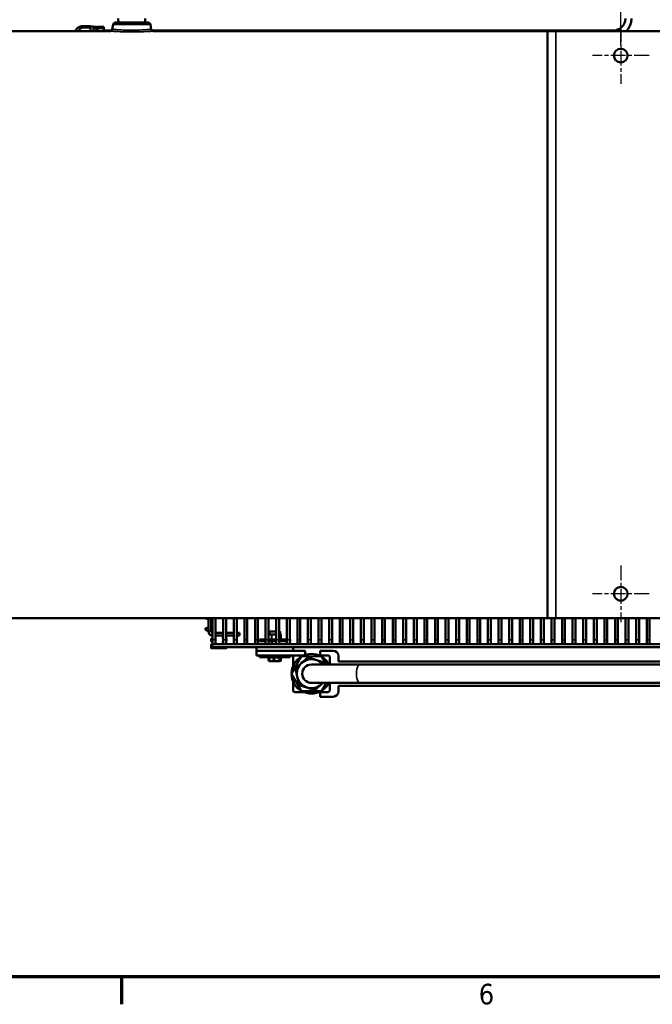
# Model space of a CAD drawing. Header units: inches. Extents: x 1 to 237, y 4 to 150.
# Tile 7 of 209: x 55 to 81, y 6 to 46. Entities that reach past the tile are written whole.
import ezdxf

# ---------------------------------------------------------------- set-up
doc = ezdxf.new("R2010")
doc.units = ezdxf.units.IN
doc.header["$LTSCALE"] = 7
doc.header["$MEASUREMENT"] = 0
doc.linetypes.add('CHAIN', pattern=[0.7087, 0.4724, -0.0591, 0.1181, -0.0591])
for name, color, linetype, lineweight in [('Border (ANSI)', 7, 'Continuous', 70), ('Center Mark (ANSI)', 7, 'Continuous', 25), ('Dimension (ANSI)', 7, 'Continuous', 25), ('Visible (ANSI)', 7, 'Continuous', 50), ('Visible Narrow (ANSI)', 7, 'Continuous', 35)]:
    doc.layers.add(name, color=color, linetype=linetype, lineweight=lineweight)
doc.styles.add('Dimension Text', font='tahoma.ttf')
doc.dimstyles.new('Dual Dimension', dxfattribs={"dimscale": 7, "dimtxt": 0.12, "dimasz": 0.098425, "dimexe": 0.125, "dimexo": 0.0625, "dimgap": 0.031496, "dimtad": 0, "dimtih": 1, "dimtoh": 1, "dimrnd": 1e-08, "dimzin": 4, "dimdsep": 46, "dimtxsty": 'Dimension Text', "dimcen": 0.09, "dimdle": 0.393701, "dimclrd": 256, "dimclre": 256, "dimclrt": 256, "dimadec": 0, "dimazin": 1, "dimtfac": 1, "dimtofl": 0, "dimtmove": 0, "dimatfit": 3, "dimfxl": 1, "dimtolj": 1, "dimtzin": 4, "dimlwd": -1, "dimlwe": -1, "dimarcsym": 0})

# ---------------------------------------------------------------- blocks, each defined once
blk = doc.blocks.new('Borders Default Border')
at = {"layer": 'Border (ANSI)'}
blk.add_line((8.5, 1), (8.5, 0.84), dxfattribs=at)
at = {"layer": 'Border (ANSI)', "flags": 128}
blk.add_lwpolyline([(0.5, 1), (0.5, 21), (33.5, 21), (33.5, 1), (0.5, 1)], dxfattribs=at)
at = {"layer": 'Border (ANSI)', "insert": (10.5867, 0.8375), "char_height": 0.12, "attachment_point": 7, "style": 'Dimension Text'}
blk.add_mtext('6', dxfattribs=at)
blk = doc.blocks.new('*D8')
at = {"layer": 'Defpoints', "color": 0, "transparency": 16777216}
for p in [(79.915, 56.216), (39.915, 44.661), (79.915, 44.661)]:
    blk.add_point(p, dxfattribs=at)
at = {"layer": 'Dimension (ANSI)', "transparency": 16777216}
for p, q in [((39.915, 45.099), (39.915, 57.091)), ((79.915, 45.099), (79.915, 57.091)), ((40.604, 56.216), (55.725, 56.216)), ((79.226, 56.216), (64.106, 56.216))]:
    blk.add_line(p, q, dxfattribs=at)
for points in [[(40.604, 56.331), (40.604, 56.101), (39.915, 56.216)], [(79.226, 56.331), (79.226, 56.101), (79.915, 56.216)]]:
    blk.add_solid(points, dxfattribs=at)
at = {"layer": 'Dimension (ANSI)', "transparency": 16777216, "insert": (59.915, 56.216), "char_height": 0.84, "attachment_point": 5, "style": 'Dimension Text'}
blk.add_mtext('\\A1;{\\H3.0x;(}\\S40.00^ 1016.0 mm;{\\H3.0x;)}', dxfattribs=at)

msp = doc.modelspace()

# ---------------------------------------------------------------- linework, layer by layer
at = {"layer": 'Center Mark (ANSI)', "linetype": 'CHAIN', "ltscale": 0.183461}
for p, q in [((79.915, 45.818), (79.915, 43.505)), ((81.072, 44.661), (78.759, 44.661)), ((79.915, 23.818), (79.915, 21.505)), ((81.072, 22.661), (78.759, 22.661))]:
    msp.add_line(p, q, dxfattribs=at)
at = {"layer": 'Visible (ANSI)'}
for p, q in [((59.152, 45.937), (59.117, 45.736)), ((59.241, 46.011), (60.59, 46.011)), ((59.369, 46.011), (59.363, 46.179)), ((60.461, 46.011), (60.468, 46.179)), ((60.678, 45.937), (60.714, 45.736)), ((42.915, 45.661), (59.028, 45.661)), ((58.23, 45.871), (57.915, 45.871)), ((58.23, 45.871), (58.23, 45.87)), ((58.23, 45.845), (58.23, 45.87)), ((58.23, 45.849), (58.355, 45.849)), ((58.23, 45.819), (58.23, 45.845)), ((58.23, 45.819), (58.23, 45.8)), ((58.23, 45.8), (58.23, 45.661)), ((58.355, 45.849), (58.355, 45.784)), ((58.465, 45.834), (58.355, 45.834)), ((58.355, 45.779), (58.355, 45.784)), ((58.465, 45.784), (58.355, 45.784)), ((58.355, 45.784), (58.355, 45.784)), ((58.355, 45.779), (58.355, 45.661)), ((58.465, 45.826), (58.465, 45.834)), ((58.465, 45.784), (58.465, 45.791)), ((58.465, 45.744), (58.465, 45.784)), ((58.475, 45.821), (58.505, 45.821)), ((58.475, 45.796), (58.505, 45.796)), ((58.475, 45.715), (58.505, 45.715)), ((58.515, 45.826), (58.515, 45.834)), ((58.765, 45.834), (58.515, 45.834)), ((58.515, 45.784), (58.515, 45.791)), ((58.515, 45.744), (58.515, 45.784)), ((58.765, 45.784), (58.515, 45.784)), ((58.765, 45.784), (58.765, 45.834)), ((58.765, 45.661), (58.765, 45.784)), ((58.765, 45.687), (59.092, 45.687)), ((59.54, 45.71), (59.54, 45.71)), ((60.29, 45.71), (60.29, 45.71)), ((60.739, 45.687), (79.605, 45.687)), ((60.803, 45.661), (76.915, 45.661)), ((76.915, 45.661), (76.915, 21.661)), ((77.255, 45.661), (76.915, 45.661)), ((77.255, 45.661), (82.575, 45.661)), ((42.915, 21.661), (76.915, 21.661)), ((63.046, 21.128), (63.046, 21.661)), ((63.164, 21.128), (63.164, 21.661)), ((63.223, 20.779), (63.223, 21.661)), ((63.341, 20.779), (63.341, 21.661)), ((63.656, 20.779), (63.656, 21.661)), ((63.774, 20.779), (63.774, 21.661)), ((64.089, 20.779), (64.089, 21.661)), ((64.208, 20.779), (64.208, 21.661)), ((64.523, 20.779), (64.523, 21.661)), ((64.641, 20.779), (64.641, 21.661)), ((64.956, 20.779), (64.956, 21.661)), ((65.074, 20.779), (65.074, 21.661)), ((65.389, 20.779), (65.389, 21.661)), ((65.507, 20.779), (65.507, 21.661)), ((65.822, 20.779), (65.822, 21.661)), ((65.94, 20.779), (65.94, 21.661)), ((66.255, 20.779), (66.255, 21.661)), ((66.373, 20.779), (66.373, 21.661)), ((66.688, 20.779), (66.688, 21.661)), ((66.806, 20.779), (66.806, 21.661)), ((67.121, 20.779), (67.121, 21.661)), ((67.239, 20.779), (67.239, 21.661)), ((67.554, 20.779), (67.554, 21.661)), ((67.672, 20.779), (67.672, 21.661)), ((67.987, 20.779), (67.987, 21.661)), ((68.105, 20.779), (68.105, 21.661)), ((68.42, 20.779), (68.42, 21.661)), ((68.538, 20.779), (68.538, 21.661)), ((68.853, 20.779), (68.853, 21.661)), ((68.971, 20.779), (68.971, 21.661)), ((69.286, 20.779), (69.286, 21.661)), ((69.404, 20.779), (69.404, 21.661)), ((69.719, 20.779), (69.719, 21.661)), ((69.837, 20.779), (69.837, 21.661)), ((70.152, 20.779), (70.152, 21.661)), ((70.271, 20.779), (70.271, 21.661)), ((70.586, 20.779), (70.586, 21.661)), ((70.704, 20.779), (70.704, 21.661)), ((71.019, 20.779), (71.019, 21.661)), ((71.137, 20.779), (71.137, 21.661)), ((71.452, 20.779), (71.452, 21.661)), ((71.57, 20.779), (71.57, 21.661)), ((71.885, 20.779), (71.885, 21.661)), ((72.003, 20.779), (72.003, 21.661)), ((72.318, 20.779), (72.318, 21.661)), ((72.436, 20.779), (72.436, 21.661)), ((72.751, 20.779), (72.751, 21.661)), ((72.869, 20.779), (72.869, 21.661)), ((73.184, 20.779), (73.184, 21.661)), ((73.302, 20.779), (73.302, 21.661)), ((73.617, 20.779), (73.617, 21.661)), ((73.735, 20.779), (73.735, 21.661)), ((74.05, 20.779), (74.05, 21.661)), ((74.168, 20.779), (74.168, 21.661)), ((74.483, 20.779), (74.483, 21.661)), ((74.601, 20.779), (74.601, 21.661)), ((74.916, 20.779), (74.916, 21.661)), ((75.034, 20.779), (75.034, 21.661)), ((75.349, 20.779), (75.349, 21.661)), ((75.467, 20.779), (75.467, 21.661)), ((75.782, 20.779), (75.782, 21.661)), ((75.9, 20.779), (75.9, 21.661)), ((76.215, 20.779), (76.215, 21.661)), ((76.334, 20.779), (76.334, 21.661)), ((76.649, 20.779), (76.649, 21.661)), ((76.767, 20.779), (76.767, 21.661)), ((76.915, 21.661), (77.255, 21.661)), ((77.082, 20.779), (77.082, 21.661)), ((77.2, 20.779), (77.2, 21.661)), ((82.575, 21.661), (77.255, 21.661)), ((77.515, 20.779), (77.515, 21.661)), ((77.633, 20.779), (77.633, 21.661)), ((77.948, 20.779), (77.948, 21.661)), ((78.066, 20.779), (78.066, 21.661)), ((78.381, 20.779), (78.381, 21.661)), ((78.499, 20.779), (78.499, 21.661)), ((78.814, 20.779), (78.814, 21.661)), ((78.932, 20.779), (78.932, 21.661)), ((79.247, 20.779), (79.247, 21.661)), ((79.365, 20.779), (79.365, 21.661)), ((79.68, 20.779), (79.68, 21.661)), ((79.798, 20.779), (79.798, 21.661)), ((80.113, 20.779), (80.113, 21.661)), ((80.231, 20.779), (80.231, 21.661)), ((80.546, 20.779), (80.546, 21.661)), ((80.664, 20.779), (80.664, 21.661)), ((80.979, 20.779), (80.979, 21.661)), ((81.097, 20.779), (81.097, 21.661)), ((63.168, 20.959), (63.168, 20.957)), ((63.18, 20.944), (63.223, 20.944)), ((63.656, 21.069), (63.341, 21.069)), ((63.656, 20.951), (63.341, 20.951)), ((63.633, 20.845), (63.633, 20.932)), ((63.645, 20.944), (63.656, 20.944)), ((64.089, 21.069), (63.774, 21.069)), ((64.089, 20.951), (63.774, 20.951)), ((63.774, 20.944), (63.78, 20.944)), ((64.326, 21.069), (64.208, 21.069)), ((64.326, 20.951), (64.208, 20.951)), ((64.326, 20.951), (64.326, 21.069)), ((65.509, 20.798), (65.509, 20.988)), ((65.546, 20.998), (65.519, 20.998)), ((65.541, 20.998), (65.541, 21.108)), ((65.569, 20.998), (65.546, 20.998)), ((65.551, 21.118), (65.822, 21.118)), ((65.57, 20.998), (65.569, 20.998)), ((65.611, 20.998), (65.57, 20.998)), ((65.638, 20.998), (65.611, 20.998)), ((65.694, 20.998), (65.638, 20.998)), ((65.758, 20.998), (65.694, 20.998)), ((65.76, 20.998), (65.758, 20.998)), ((65.822, 20.998), (65.76, 20.998)), ((65.94, 21.118), (65.973, 21.118)), ((65.951, 20.998), (65.94, 20.998)), ((65.953, 20.998), (65.951, 20.998)), ((65.977, 20.998), (65.953, 20.998)), ((66.006, 20.998), (65.977, 20.998)), ((65.983, 20.998), (65.983, 21.108)), ((66.016, 20.798), (66.016, 20.988)), ((63.168, 20.82), (63.168, 20.717)), ((63.168, 20.589), (63.168, 20.444)), ((63.223, 20.832), (63.18, 20.832)), ((63.18, 20.705), (63.223, 20.705)), ((63.223, 20.602), (63.18, 20.602)), ((63.223, 20.779), (63.223, 20.661)), ((63.223, 20.484), (63.223, 20.602)), ((63.223, 20.602), (95.659, 20.602)), ((63.328, 20.623), (63.328, 20.614)), ((63.341, 20.661), (63.341, 20.779)), ((63.633, 20.614), (63.633, 20.692)), ((63.656, 20.832), (63.645, 20.832)), ((63.645, 20.705), (63.656, 20.705)), ((63.656, 20.779), (63.656, 20.661)), ((63.78, 20.832), (63.774, 20.832)), ((63.774, 20.661), (63.774, 20.779)), ((63.774, 20.705), (63.78, 20.705)), ((63.793, 20.717), (63.793, 20.82)), ((64.089, 20.779), (64.089, 20.661)), ((64.208, 20.661), (64.208, 20.779)), ((64.523, 20.779), (64.523, 20.661)), ((64.641, 20.661), (64.641, 20.779)), ((64.956, 20.779), (64.956, 20.661)), ((65.074, 20.661), (65.074, 20.779)), ((65.389, 20.788), (65.135, 20.788)), ((65.135, 20.788), (65.135, 20.72)), ((65.389, 20.72), (65.135, 20.72)), ((65.389, 20.779), (65.389, 20.661)), ((65.822, 20.788), (65.507, 20.788)), ((65.507, 20.661), (65.507, 20.779)), ((65.822, 20.72), (65.507, 20.72)), ((65.637, 20.602), (65.637, 20.72)), ((65.822, 20.779), (65.822, 20.661)), ((65.887, 20.602), (65.887, 20.602)), ((66.255, 20.788), (65.94, 20.788)), ((65.94, 20.661), (65.94, 20.779)), ((66.255, 20.72), (65.94, 20.72)), ((66.255, 20.779), (66.255, 20.661)), ((66.389, 20.788), (66.373, 20.788)), ((66.373, 20.661), (66.373, 20.779)), ((66.389, 20.72), (66.373, 20.72)), ((66.389, 20.788), (66.389, 20.72)), ((66.688, 20.779), (66.688, 20.661)), ((66.806, 20.661), (66.806, 20.779)), ((67.121, 20.779), (67.121, 20.661)), ((67.239, 20.661), (67.239, 20.779)), ((67.554, 20.779), (67.554, 20.661)), ((67.672, 20.661), (67.672, 20.779)), ((67.987, 20.779), (67.987, 20.661)), ((68.105, 20.661), (68.105, 20.779)), ((68.42, 20.779), (68.42, 20.661)), ((68.538, 20.661), (68.538, 20.779)), ((68.853, 20.779), (68.853, 20.661)), ((68.971, 20.661), (68.971, 20.779)), ((69.286, 20.779), (69.286, 20.661)), ((69.404, 20.661), (69.404, 20.779)), ((69.719, 20.779), (69.719, 20.661)), ((69.837, 20.661), (69.837, 20.779)), ((70.152, 20.779), (70.152, 20.661)), ((70.271, 20.661), (70.271, 20.779)), ((70.586, 20.779), (70.586, 20.661)), ((70.704, 20.661), (70.704, 20.779)), ((71.019, 20.779), (71.019, 20.661)), ((71.137, 20.661), (71.137, 20.779)), ((71.452, 20.779), (71.452, 20.661)), ((71.57, 20.661), (71.57, 20.779)), ((71.885, 20.779), (71.885, 20.661)), ((72.003, 20.661), (72.003, 20.779)), ((72.318, 20.779), (72.318, 20.661)), ((72.436, 20.661), (72.436, 20.779)), ((72.751, 20.779), (72.751, 20.661)), ((72.869, 20.661), (72.869, 20.779)), ((73.184, 20.779), (73.184, 20.661)), ((73.302, 20.661), (73.302, 20.779)), ((73.617, 20.779), (73.617, 20.661)), ((73.735, 20.661), (73.735, 20.779)), ((74.05, 20.779), (74.05, 20.661)), ((74.168, 20.661), (74.168, 20.779)), ((74.483, 20.779), (74.483, 20.661)), ((74.601, 20.661), (74.601, 20.779)), ((74.916, 20.779), (74.916, 20.661)), ((75.034, 20.661), (75.034, 20.779)), ((75.349, 20.779), (75.349, 20.661)), ((75.467, 20.661), (75.467, 20.779)), ((75.782, 20.779), (75.782, 20.661)), ((75.9, 20.661), (75.9, 20.779)), ((76.215, 20.779), (76.215, 20.661)), ((76.334, 20.661), (76.334, 20.779)), ((76.649, 20.779), (76.649, 20.661)), ((76.767, 20.661), (76.767, 20.779)), ((77.082, 20.779), (77.082, 20.661)), ((77.2, 20.661), (77.2, 20.779)), ((77.515, 20.779), (77.515, 20.661)), ((77.633, 20.661), (77.633, 20.779)), ((77.948, 20.779), (77.948, 20.661)), ((78.066, 20.661), (78.066, 20.779)), ((78.381, 20.779), (78.381, 20.661)), ((78.499, 20.661), (78.499, 20.779)), ((78.814, 20.779), (78.814, 20.661)), ((78.932, 20.661), (78.932, 20.779)), ((79.247, 20.779), (79.247, 20.661)), ((79.365, 20.661), (79.365, 20.779)), ((79.68, 20.779), (79.68, 20.661)), ((79.798, 20.661), (79.798, 20.779)), ((80.113, 20.779), (80.113, 20.661)), ((80.231, 20.661), (80.231, 20.779)), ((80.546, 20.779), (80.546, 20.661)), ((80.664, 20.661), (80.664, 20.779)), ((80.979, 20.779), (80.979, 20.661)), ((81.097, 20.661), (81.097, 20.779)), ((63.18, 20.432), (63.78, 20.432)), ((63.223, 20.484), (95.549, 20.484)), ((63.793, 20.444), (63.793, 20.484)), ((65.012, 20.334), (65.012, 20.484)), ((65.012, 20.334), (65.348, 20.334)), ((65.012, 20.144), (65.012, 20.334)), ((65.012, 20.144), (65.712, 20.144)), ((65.135, 20.076), (65.135, 20.144)), ((65.348, 20.334), (66.177, 20.334)), ((65.712, 20.144), (65.812, 20.144)), ((65.812, 20.144), (66.572, 20.144)), ((66.177, 20.334), (67.012, 20.334)), ((66.389, 20.076), (66.389, 20.144)), ((66.512, 20.334), (66.512, 20.484)), ((66.95, 20.144), (66.572, 20.144)), ((67.012, 20.167), (67.012, 20.334)), ((67.952, 20.144), (67.575, 20.144)), ((67.622, 20.144), (67.622, 20.334)), ((67.622, 20.334), (68.152, 20.334)), ((65.135, 20.076), (66.389, 20.076)), ((65.51, 20.06), (65.51, 19.932)), ((65.51, 20.06), (65.528, 20.06)), ((65.541, 19.914), (65.514, 19.93)), ((65.528, 20.06), (65.528, 19.932)), ((65.528, 20.06), (65.628, 20.06)), ((65.543, 19.913), (65.541, 19.914)), ((65.543, 20.06), (65.543, 20.076)), ((65.543, 19.913), (65.628, 19.913)), ((65.628, 20.06), (65.727, 20.06)), ((65.628, 19.913), (65.844, 19.913)), ((65.727, 20.06), (65.727, 19.932)), ((65.727, 20.06), (65.844, 20.06)), ((65.844, 20.06), (65.962, 20.06)), ((65.844, 19.913), (65.979, 19.913)), ((65.962, 20.06), (65.962, 19.932)), ((65.962, 20.06), (65.979, 20.06)), ((65.979, 20.06), (65.997, 20.06)), ((65.979, 19.913), (65.981, 19.913)), ((65.981, 20.06), (65.981, 20.076)), ((65.981, 19.913), (65.984, 19.914)), ((65.984, 19.914), (66.011, 19.93)), ((65.997, 20.06), (66.015, 20.06)), ((65.997, 20.06), (65.997, 19.932)), ((66.015, 20.06), (66.015, 19.932)), ((66.849, 20.102), (66.443, 19.39)), ((66.512, 20.084), (66.512, 19.706)), ((67.669, 20.106), (66.849, 20.102)), ((69.236, 19.769), (67.262, 19.769)), ((67.866, 19.769), (67.669, 20.106)), ((68.012, 20.084), (68.012, 19.769)), ((68.372, 20.114), (68.372, 19.894)), ((82.872, 19.894), (68.372, 19.894)), ((69.236, 19.769), (93.873, 19.769)), ((66.443, 19.39), (66.856, 18.682)), ((66.512, 19.081), (66.512, 18.704)), ((67.262, 19.019), (69.236, 19.019)), ((67.676, 18.686), (67.866, 19.019)), ((68.012, 19.019), (68.012, 18.704)), ((69.236, 19.019), (93.873, 19.019)), ((66.95, 18.644), (66.572, 18.644)), ((66.856, 18.682), (67.676, 18.686)), ((67.952, 18.644), (67.575, 18.644)), ((67.622, 18.454), (67.622, 18.644)), ((82.872, 18.894), (68.372, 18.894)), ((68.372, 18.894), (68.372, 18.674)), ((68.152, 18.454), (67.622, 18.454))]:
    msp.add_line(p, q, dxfattribs=at)
for centre, radius in [((79.915, 44.661), 0.281), ((79.915, 22.661), 0.281), ((62.987, 21.21), 0.0591)]:
    msp.add_circle(centre, radius, dxfattribs=at)
for centre, radius, start, end in [((59.241, 45.921), 0.09, 90, 170), ((60.59, 45.921), 0.09, 10, 90), ((62.987, 21.693), 0.0591, 212.4299, 327.5701), ((63.223, 21.128), 0.177, 180, 270), ((63.223, 21.128), 0.0591, 180, 270), ((63.18, 20.957), 0.0125, 180, 270), ((63.645, 20.932), 0.0125, 90, 180), ((63.78, 20.957), 0.0125, 270, 329.2575), ((65.519, 20.988), 0.01, 90, 180), ((65.551, 21.108), 0.01, 90, 180), ((65.973, 21.108), 0.01, 0, 90), ((66.006, 20.988), 0.01, 0, 90), ((63.18, 20.82), 0.0125, 90, 180), ((63.18, 20.717), 0.0125, 180, 270), ((63.18, 20.589), 0.0125, 90, 180), ((63.282, 20.661), 0.0591, 180, 0), ((63.315, 20.614), 0.0125, 270, 0), ((63.645, 20.845), 0.0125, 180, 270), ((63.645, 20.692), 0.0125, 90, 180), ((63.645, 20.614), 0.0125, 180, 270), ((63.715, 20.661), 0.0591, 180, 0), ((63.78, 20.82), 0.0125, 0, 90), ((63.78, 20.717), 0.0125, 270, 0), ((64.149, 20.661), 0.0591, 180, 0), ((64.582, 20.661), 0.0591, 180, 0), ((65.015, 20.661), 0.0591, 180, 0), ((65.448, 20.661), 0.0591, 180, 0), ((65.519, 20.798), 0.01, 180, 270), ((65.881, 20.661), 0.0591, 180, 0), ((66.006, 20.798), 0.01, 270, 0), ((66.314, 20.661), 0.0591, 180, 0), ((66.747, 20.661), 0.0591, 180, 0), ((67.18, 20.661), 0.0591, 180, 0), ((67.613, 20.661), 0.0591, 180, 0), ((68.046, 20.661), 0.0591, 180, 0), ((68.479, 20.661), 0.0591, 180, 0), ((68.912, 20.661), 0.0591, 180, 0), ((69.345, 20.661), 0.0591, 180, 0), ((69.778, 20.661), 0.0591, 180, 0), ((70.211, 20.661), 0.0591, 180, 0), ((70.645, 20.661), 0.0591, 180, 0), ((71.078, 20.661), 0.0591, 180, 0), ((71.511, 20.661), 0.0591, 180, 0), ((71.944, 20.661), 0.0591, 180, 0), ((72.377, 20.661), 0.0591, 180, 0), ((72.81, 20.661), 0.0591, 180, 0), ((73.243, 20.661), 0.0591, 180, 0), ((73.676, 20.661), 0.0591, 180, 0), ((74.109, 20.661), 0.0591, 180, 0), ((74.542, 20.661), 0.0591, 180, 0), ((74.975, 20.661), 0.0591, 180, 0), ((75.408, 20.661), 0.0591, 180, 0), ((75.841, 20.661), 0.0591, 180, 0), ((76.274, 20.661), 0.0591, 180, 0), ((76.708, 20.661), 0.0591, 180, 0), ((77.141, 20.661), 0.0591, 180, 0), ((77.574, 20.661), 0.0591, 180, 0), ((78.007, 20.661), 0.0591, 180, 0), ((78.44, 20.661), 0.0591, 180, 0), ((78.873, 20.661), 0.0591, 180, 0), ((79.306, 20.661), 0.0591, 180, 0), ((79.739, 20.661), 0.0591, 180, 0), ((80.172, 20.661), 0.0591, 180, 0), ((80.605, 20.661), 0.0591, 180, 0), ((81.038, 20.661), 0.0591, 180, 0), ((63.18, 20.444), 0.0125, 180, 270), ((63.78, 20.444), 0.0125, 270, 0), ((66.572, 20.084), 0.06, 90, 180), ((67.262, 19.394), 0.812, 61.1853, 119.3679), ((67.952, 20.084), 0.06, 0, 90), ((68.152, 20.114), 0.22, 0, 90), ((67.262, 19.394), 0.812, 121.1853, 179.3679), ((67.262, 19.394), 0.594, 132.3816, 192.3816), ((67.262, 19.394), 0.594, 72.3816, 132.3816), ((67.262, 19.394), 0.375, 90, 270), ((67.262, 19.394), 0.594, 39.1471, 72.3816), ((67.262, 19.394), 0.812, 27.4864, 59.3679), ((67.262, 19.394), 0.812, 181.1853, 239.3679), ((67.262, 19.394), 0.594, 192.3816, 252.3816), ((67.262, 19.394), 0.594, 252.3816, 312.3816), ((67.262, 19.394), 0.594, 312.3816, 320.8529), ((67.262, 19.394), 0.812, 301.1853, 332.5136), ((66.572, 18.704), 0.06, 180, 270), ((67.262, 19.394), 0.812, 241.1853, 299.3679), ((67.952, 18.704), 0.06, 270, 0), ((68.152, 18.674), 0.22, 270, 0)]:
    msp.add_arc(centre, radius, start, end, dxfattribs=at)
for points, knots in [([(79.605, 45.687), (79.658, 45.687), (79.71, 45.696), (79.81, 45.728), (79.857, 45.752), (79.942, 45.813), (79.979, 45.851), (80.041, 45.935), (80.065, 45.982), (80.097, 46.081), (80.105, 46.133), (80.105, 46.185)], [1.570796, 1.570796, 1.570796, 1.570796, 1.884956, 1.884956, 2.199115, 2.199115, 2.513274, 2.513274, 2.827433, 2.827433, 3.141593, 3.141593, 3.141593, 3.141593]), ([(80.14, 45.661), (80.166, 45.687), (80.19, 45.716), (80.258, 45.809), (80.294, 45.88), (80.343, 46.029), (80.355, 46.107), (80.355, 46.185)], [2.3652703, 2.3652703, 2.3652703, 2.3652703, 2.5132741, 2.5132741, 2.8274334, 2.8274334, 3.1415927, 3.1415927, 3.1415927, 3.1415927]), ([(57.606, 45.661), (57.617, 45.691), (57.632, 45.719), (57.672, 45.77), (57.697, 45.793), (57.752, 45.831), (57.783, 45.846), (57.847, 45.866), (57.881, 45.871), (57.915, 45.871)], [6.607495, 6.607495, 6.607495, 6.607495, 6.911504, 6.911504, 7.225663, 7.225663, 7.539822, 7.539822, 7.853982, 7.853982, 7.853982, 7.853982]), ([(58.475, 45.821), (58.475, 45.821), (58.474, 45.821), (58.474, 45.821), (58.473, 45.821), (58.471, 45.821), (58.47, 45.822), (58.466, 45.823), (58.465, 45.825), (58.465, 45.826)], [0.14807199, 0.14807199, 0.14807199, 0.14807199, 0.15080225, 0.15080225, 0.15436877, 0.15436877, 0.16837926, 0.16837926, 0.22903678, 0.22903678, 0.22903678, 0.22903678]), ([(58.465, 45.791), (58.465, 45.792), (58.466, 45.794), (58.47, 45.795), (58.471, 45.796), (58.473, 45.796), (58.474, 45.796), (58.474, 45.796), (58.475, 45.796), (58.475, 45.796)], [0.0671072, 0.0671072, 0.0671072, 0.0671072, 0.12776472, 0.12776472, 0.14177521, 0.14177521, 0.14534173, 0.14534173, 0.14807199, 0.14807199, 0.14807199, 0.14807199]), ([(58.475, 45.715), (58.475, 45.715), (58.474, 45.715), (58.474, 45.715), (58.473, 45.716), (58.471, 45.717), (58.47, 45.719), (58.466, 45.727), (58.465, 45.736), (58.465, 45.744)], [-0.14807199, -0.14807199, -0.14807199, -0.14807199, -0.14534173, -0.14534173, -0.14177521, -0.14177521, -0.12776472, -0.12776472, -0.0671072, -0.0671072, -0.0671072, -0.0671072]), ([(58.515, 45.826), (58.515, 45.825), (58.514, 45.823), (58.51, 45.822), (58.509, 45.821), (58.507, 45.821), (58.507, 45.821), (58.506, 45.821), (58.506, 45.821), (58.505, 45.821)], [-0.22884865, -0.22884865, -0.22884865, -0.22884865, -0.16819113, -0.16819113, -0.15418064, -0.15418064, -0.15061412, -0.15061412, -0.14788386, -0.14788386, -0.14788386, -0.14788386]), ([(58.505, 45.796), (58.506, 45.796), (58.506, 45.796), (58.507, 45.796), (58.507, 45.796), (58.509, 45.796), (58.51, 45.795), (58.514, 45.794), (58.515, 45.792), (58.515, 45.791)], [-0.14807199, -0.14807199, -0.14807199, -0.14807199, -0.14534173, -0.14534173, -0.14177521, -0.14177521, -0.12776472, -0.12776472, -0.0671072, -0.0671072, -0.0671072, -0.0671072]), ([(58.515, 45.744), (58.515, 45.736), (58.514, 45.727), (58.51, 45.719), (58.509, 45.717), (58.507, 45.716), (58.507, 45.715), (58.506, 45.715), (58.506, 45.715), (58.505, 45.715)], [-0.22903678, -0.22903678, -0.22903678, -0.22903678, -0.16837926, -0.16837926, -0.15436877, -0.15436877, -0.15080225, -0.15080225, -0.14807199, -0.14807199, -0.14807199, -0.14807199]), ([(59.028, 45.661), (59.037, 45.661), (59.047, 45.663), (59.064, 45.668), (59.073, 45.673), (59.089, 45.684), (59.096, 45.691), (59.107, 45.707), (59.111, 45.715), (59.115, 45.728), (59.116, 45.732), (59.117, 45.736)], [0.0009012, 0.0009012, 0.0009012, 0.0009012, 0.0699752, 0.0699752, 0.1419823, 0.1419823, 0.2166742, 0.2166742, 0.2879745, 0.2879745, 0.3177812, 0.3177812, 0.3177812, 0.3177812]), ([(60.714, 45.736), (60.716, 45.726), (60.719, 45.717), (60.728, 45.7), (60.734, 45.693), (60.748, 45.679), (60.756, 45.674), (60.773, 45.666), (60.782, 45.663), (60.795, 45.661), (60.799, 45.661), (60.803, 45.661)], [0, 0, 0, 0, 0.0719368, 0.0719368, 0.1448684, 0.1448684, 0.2168258, 0.2168258, 0.2901068, 0.2901068, 0.3178933, 0.3178933, 0.3178933, 0.3178933])]:
    msp.add_open_spline(points, degree=3, knots=knots, dxfattribs=at)
for points in [[(59.028, 45.661), (59.028, 45.661), (59.028, 45.661), (59.028, 45.661)], [(59.117, 45.736), (59.117, 45.736), (59.117, 45.736), (59.117, 45.736)], [(60.714, 45.736), (60.714, 45.736), (60.714, 45.736), (60.714, 45.736)]]:
    msp.add_open_spline(points, degree=3, dxfattribs=at)
for points, weights in [([(65.51, 19.932), (65.523, 19.925), (65.535, 19.921)], [1, 1.01352894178, 1.01741314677]), ([(65.514, 19.93), (65.512, 19.931), (65.51, 19.932)], [1.00424704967, 1.00225783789, 1]), ([(65.541, 19.914), (65.535, 19.918), (65.528, 19.932)], [1.01436632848, 1.02833192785, 1]), ([(65.528, 19.932), (65.581, 19.913), (65.628, 19.913)], [1, 1.0379548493, 1]), ([(65.628, 19.913), (65.674, 19.913), (65.727, 19.932)], [1, 1.0379548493, 1]), ([(65.727, 19.932), (65.79, 19.913), (65.844, 19.913)], [1, 1.0379548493, 1]), ([(65.844, 19.913), (65.899, 19.913), (65.962, 19.932)], [1, 1.0379548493, 1]), ([(65.962, 19.932), (65.971, 19.913), (65.979, 19.913)], [1, 1.0379548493, 1]), ([(65.979, 19.913), (65.987, 19.913), (65.997, 19.932)], [1, 1.0379548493, 1]), ([(65.989, 19.92), (66.002, 19.924), (66.015, 19.932)], [1.01839284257, 1.01564667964, 1]), ([(66.862, 19.833), (66.744, 19.725), (66.609, 19.602)], [1.4961027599, 1.4961027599, 1.38868741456]), ([(67.115, 20.064), (66.98, 19.94), (66.862, 19.833)], [1.38868741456, 1.4961027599, 1.4961027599]), ([(67.442, 19.96), (67.29, 20.008), (67.115, 20.064)], [1.4961027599, 1.4961027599, 1.38868741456]), ([(67.769, 19.856), (67.594, 19.912), (67.442, 19.96)], [1.38868741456, 1.4961027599, 1.4961027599]), ([(67.788, 19.769), (67.779, 19.811), (67.769, 19.856)], [1.43354426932, 1.41412872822, 1.38868741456]), ([(66.609, 19.602), (66.648, 19.422), (66.682, 19.267)], [1.38868741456, 1.4961027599, 1.4961027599]), ([(66.682, 19.267), (66.716, 19.111), (66.756, 18.932)], [1.4961027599, 1.4961027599, 1.38868741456]), ([(66.756, 18.932), (66.931, 18.876), (67.083, 18.828)], [1.38868741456, 1.4961027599, 1.4961027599]), ([(67.409, 18.724), (67.545, 18.848), (67.663, 18.955)], [1.38868741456, 1.4961027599, 1.4961027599]), ([(67.663, 18.955), (67.697, 18.987), (67.733, 19.019)], [1.49610275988, 1.49610275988, 1.48673339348]), ([(67.083, 18.828), (67.234, 18.78), (67.409, 18.724)], [1.4961027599, 1.4961027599, 1.38868741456])]:
    msp.add_rational_spline(points, weights, degree=2, dxfattribs=at)
at = {"layer": 'Visible Narrow (ANSI)'}
for p, q in [((60.678, 45.937), (59.152, 45.937)), ((57.915, 45.871), (57.915, 45.87)), ((57.915, 45.819), (57.915, 45.87)), ((58.23, 45.87), (57.915, 45.87)), ((57.915, 45.819), (57.915, 45.8)), ((58.23, 45.819), (57.915, 45.819)), ((58.23, 45.8), (57.915, 45.8)), ((58.475, 45.796), (58.475, 45.715)), ((58.505, 45.796), (58.505, 45.715)), ((59.915, 45.628), (59.915, 45.703)), ((77.255, 45.661), (77.255, 21.661)), ((79.605, 45.661), (79.605, 45.687)), ((63.046, 21.128), (63.164, 21.128)), ((63.168, 20.957), (63.176, 20.957)), ((63.18, 20.956), (63.18, 20.944)), ((63.62, 20.932), (63.633, 20.932)), ((63.62, 20.932), (63.62, 20.845)), ((63.645, 20.944), (63.645, 20.951)), ((63.78, 20.944), (63.78, 20.951)), ((65.509, 20.988), (65.51, 20.988)), ((65.51, 20.798), (65.51, 20.988)), ((65.51, 20.988), (65.538, 20.988)), ((65.822, 21.108), (65.541, 21.108)), ((65.602, 20.988), (65.63, 20.988)), ((65.63, 20.988), (65.63, 20.798)), ((65.63, 20.988), (65.638, 20.988)), ((65.638, 20.798), (65.638, 20.988)), ((65.638, 20.988), (65.694, 20.988)), ((65.983, 21.108), (65.94, 21.108)), ((65.986, 20.988), (66.015, 20.988)), ((66.015, 20.988), (66.015, 20.798)), ((66.015, 20.988), (66.016, 20.988)), ((63.18, 20.82), (63.168, 20.82)), ((63.168, 20.717), (63.18, 20.717)), ((63.18, 20.589), (63.168, 20.589)), ((63.18, 20.832), (63.18, 20.82)), ((63.18, 20.717), (63.18, 20.82)), ((63.18, 20.82), (63.223, 20.82)), ((63.18, 20.717), (63.18, 20.705)), ((63.223, 20.717), (63.18, 20.717)), ((63.18, 20.602), (63.18, 20.589)), ((63.18, 20.589), (63.223, 20.589)), ((63.18, 20.444), (63.18, 20.589)), ((63.223, 20.779), (63.341, 20.779)), ((63.328, 20.614), (63.34, 20.614)), ((63.34, 20.614), (63.34, 20.65)), ((63.34, 20.614), (63.34, 20.602)), ((63.62, 20.614), (63.34, 20.614)), ((63.633, 20.845), (63.62, 20.845)), ((63.62, 20.692), (63.633, 20.692)), ((63.62, 20.692), (63.62, 20.614)), ((63.62, 20.614), (63.633, 20.614)), ((63.62, 20.602), (63.62, 20.614)), ((63.645, 20.82), (63.645, 20.832)), ((63.645, 20.82), (63.656, 20.82)), ((63.645, 20.705), (63.645, 20.717)), ((63.656, 20.717), (63.645, 20.717)), ((63.656, 20.779), (63.774, 20.779)), ((63.774, 20.82), (63.78, 20.82)), ((63.78, 20.717), (63.774, 20.717)), ((63.78, 20.82), (63.78, 20.832)), ((63.793, 20.82), (63.78, 20.82)), ((63.78, 20.82), (63.78, 20.717)), ((63.78, 20.705), (63.78, 20.717)), ((63.78, 20.717), (63.793, 20.717)), ((64.089, 20.779), (64.208, 20.779)), ((64.523, 20.779), (64.641, 20.779)), ((64.956, 20.779), (65.074, 20.779)), ((65.389, 20.779), (65.507, 20.779)), ((65.509, 20.798), (65.51, 20.798)), ((65.63, 20.798), (65.51, 20.798)), ((65.63, 20.798), (65.638, 20.798)), ((65.822, 20.798), (65.638, 20.798)), ((65.822, 20.779), (65.94, 20.779)), ((66.015, 20.798), (65.94, 20.798)), ((66.015, 20.798), (66.016, 20.798)), ((66.255, 20.779), (66.373, 20.779)), ((66.688, 20.779), (66.806, 20.779)), ((67.121, 20.779), (67.239, 20.779)), ((67.554, 20.779), (67.672, 20.779)), ((67.987, 20.779), (68.105, 20.779)), ((68.42, 20.779), (68.538, 20.779)), ((68.853, 20.779), (68.971, 20.779)), ((69.286, 20.779), (69.404, 20.779)), ((69.719, 20.779), (69.837, 20.779)), ((70.152, 20.779), (70.271, 20.779)), ((70.586, 20.779), (70.704, 20.779)), ((71.019, 20.779), (71.137, 20.779)), ((71.452, 20.779), (71.57, 20.779)), ((71.885, 20.779), (72.003, 20.779)), ((72.318, 20.779), (72.436, 20.779)), ((72.751, 20.779), (72.869, 20.779)), ((73.184, 20.779), (73.302, 20.779)), ((73.617, 20.779), (73.735, 20.779)), ((74.05, 20.779), (74.168, 20.779)), ((74.483, 20.779), (74.601, 20.779)), ((74.916, 20.779), (75.034, 20.779)), ((75.349, 20.779), (75.467, 20.779)), ((75.782, 20.779), (75.9, 20.779)), ((76.215, 20.779), (76.334, 20.779)), ((76.649, 20.779), (76.767, 20.779)), ((77.082, 20.779), (77.2, 20.779)), ((77.515, 20.779), (77.633, 20.779)), ((77.948, 20.779), (78.066, 20.779)), ((78.381, 20.779), (78.499, 20.779)), ((78.814, 20.779), (78.932, 20.779)), ((79.247, 20.779), (79.365, 20.779)), ((79.68, 20.779), (79.798, 20.779)), ((80.113, 20.779), (80.231, 20.779)), ((80.546, 20.779), (80.664, 20.779)), ((80.979, 20.779), (81.097, 20.779)), ((63.168, 20.444), (63.18, 20.444)), ((63.18, 20.444), (63.18, 20.432)), ((63.78, 20.444), (63.18, 20.444)), ((63.78, 20.484), (63.78, 20.444)), ((63.78, 20.432), (63.78, 20.444)), ((63.78, 20.444), (63.793, 20.444))]:
    msp.add_line(p, q, dxfattribs=at)
for centre, start, end in [((63.645, 20.932), 131.8916, 180), ((63.645, 20.845), 180, 270), ((63.645, 20.692), 90, 180)]:
    msp.add_arc(centre, 0.025, start, end, dxfattribs=at)
for centre, major_axis, ratio, start_param, end_param in [((57.915, 45.568), (-0.322, 0), 0.939693, 4.712389, 5.968633), ((57.915, 45.655), (-0.174, 0), 0.939693, 4.712389, 6.246897), ((57.915, 45.66), (-0.148, 0), 0.939693, 4.712389, 6.277406), ((65.519, 20.988), (0, 0.01), 0.871444, 0, 1.570796), ((65.546, 20.988), (0, 0.01), 0.871444, 0, 1.570796), ((65.611, 20.988), (0, 0.01), 0.871444, 0, 1.570796), ((65.638, 20.988), (0, 0.01), 0.871444, 0, 1.570796), ((65.638, 20.988), (0, 0.01), 0.01094, 0, 1.570796), ((65.694, 20.988), (0, 0.01), 0.01094, 0, 1.570796), ((65.977, 20.988), (0, 0.01), 0.860504, 4.712389, 6.283185), ((66.006, 20.988), (0, 0.01), 0.860504, 4.712389, 6.283185), ((65.519, 20.798), (0, -0.01), 0.871444, 4.712389, 6.283185), ((65.638, 20.798), (0, -0.01), 0.871444, 4.712389, 6.283185), ((65.638, 20.798), (0, -0.01), 0.01094, 4.712389, 6.283185), ((66.006, 20.798), (0, -0.01), 0.860504, 0, 1.570796), ((69.236, 19.394), (0, 0.375), 0.34202, 0, 3.141593)]:
    msp.add_ellipse(centre, major_axis=major_axis, ratio=ratio, start_param=start_param, end_param=end_param, dxfattribs=at)
for points in [[(59.036, 45.661), (59.031, 45.661), (59.028, 45.661), (59.028, 45.661)], [(59.306, 45.644), (59.255, 45.646), (59.209, 45.649), (59.171, 45.651)], [(60.707, 45.735), (60.712, 45.735), (60.714, 45.736), (60.714, 45.736)]]:
    msp.add_open_spline(points, degree=3, dxfattribs=at)
for points, knots in [([(59.028, 45.661), (59.028, 45.661), (59.05, 45.66), (59.197, 45.649), (59.516, 45.633), (59.782, 45.628), (59.915, 45.628)], [-3.116678, -3.116678, -3.116678, -3.116678, -2.67169, -1.781126, -0.890563, 0, 0, 0, 0]), ([(59.915, 45.703), (59.795, 45.703), (59.555, 45.707), (59.268, 45.723), (59.136, 45.734), (59.117, 45.736), (59.117, 45.736)], [0, 0, 0, 0, 0.890563, 1.781126, 2.67169, 3.116756, 3.116756, 3.116756, 3.116756]), ([(60.714, 45.736), (60.714, 45.736), (60.707, 45.735), (60.594, 45.725), (60.275, 45.707), (60.035, 45.703), (59.915, 45.703)], [9.350856, 9.350856, 9.350856, 9.350856, 9.49934, 10.686758, 11.577321, 12.467884, 12.467884, 12.467884, 12.467884]), ([(59.915, 45.628), (60.048, 45.628), (60.314, 45.633), (60.67, 45.651), (60.795, 45.661), (60.803, 45.661), (60.803, 45.661)], [-12.467884, -12.467884, -12.467884, -12.467884, -11.577321, -10.686758, -9.49934, -9.350855, -9.350855, -9.350855, -9.350855]), ([(60.718, 45.655), (60.67, 45.652), (60.593, 45.647), (60.496, 45.642), (60.483, 45.642)], [-8.4772725, -8.4772725, -8.4772725, -8.4772725, -7.7182141, -7.6090784, -7.6090784, -7.6090784, -7.6090784]), ([(65.538, 20.988), (65.548, 20.988), (65.559, 20.993), (65.57, 20.998), (65.57, 20.998), (65.57, 20.998)], [0.3303126, 0.3303126, 0.3303126, 0.3303126, 0.4983841, 0.4983841, 0.4991812, 0.4991812, 0.4991812, 0.4991812]), ([(65.57, 20.998), (65.57, 20.998), (65.57, 20.998), (65.581, 20.993), (65.591, 20.988), (65.602, 20.988)], [-0.0010353, -0.0010353, -0.0010353, -0.0010353, 0, 0, 0.1678338, 0.1678338, 0.1678338, 0.1678338]), ([(65.694, 20.988), (65.716, 20.988), (65.738, 20.993), (65.76, 20.998), (65.76, 20.998), (65.76, 20.998)], [0.3302386, 0.3302386, 0.3302386, 0.3302386, 0.4982263, 0.4982263, 0.4991074, 0.4991074, 0.4991074, 0.4991074]), ([(65.76, 20.998), (65.76, 20.998), (65.76, 20.998), (65.781, 20.993), (65.801, 20.989), (65.822, 20.988)], [-0.0008811, -0.0008811, -0.0008811, -0.0008811, 0, 0, 0.1579855, 0.1579855, 0.1579855, 0.1579855]), ([(65.94, 20.993), (65.944, 20.994), (65.948, 20.996), (65.952, 20.998), (65.952, 20.998), (65.953, 20.998)], [0.43450322, 0.43450322, 0.43450322, 0.43450322, 0.49791889, 0.49791889, 0.4989542, 0.4989542, 0.4989542, 0.4989542]), ([(65.953, 20.998), (65.953, 20.998), (65.953, 20.998), (65.964, 20.993), (65.975, 20.988), (65.986, 20.988)], [-0.0008595, -0.0008595, -0.0008595, -0.0008595, 0, 0, 0.1680092, 0.1680092, 0.1680092, 0.1680092])]:
    msp.add_open_spline(points, degree=3, knots=knots, dxfattribs=at)

# ---------------------------------------------------------------- block references
at = {"xscale": 7, "yscale": 7, "zscale": 7}
msp.add_blockref('Borders Default Border', (0, 0), dxfattribs=at)

# ---------------------------------------------------------------- dimensions: what is measured, and where the dimension line sits
at = {"layer": 'Dimension (ANSI)'}
dim = msp.add_linear_dim(base=(79.915, 56.216), p1=(39.915, 44.661), p2=(79.915, 44.661), angle=180, text='{\\H3.0x;(}\\S<>^ 1016.0 mm;{\\H3.0x;)}', dimstyle='Dual Dimension', override={"dimgap": 0.031496, "dimtih": 0, "dimtoh": 0, "dimdec": 2, "dimpost": '\\X', "dimtol": 0, "dimlim": 0, "dimtp": 0, "dimtm": 0, "dimtdec": 2, "dimatfit": 1}, dxfattribs=at)
dim.commit()
dim.dimension.update_dxf_attribs({"geometry": '*D8', "text_midpoint": (59.915, 56.216), "dimtype": 160})

doc.saveas('drawing.dxf')
